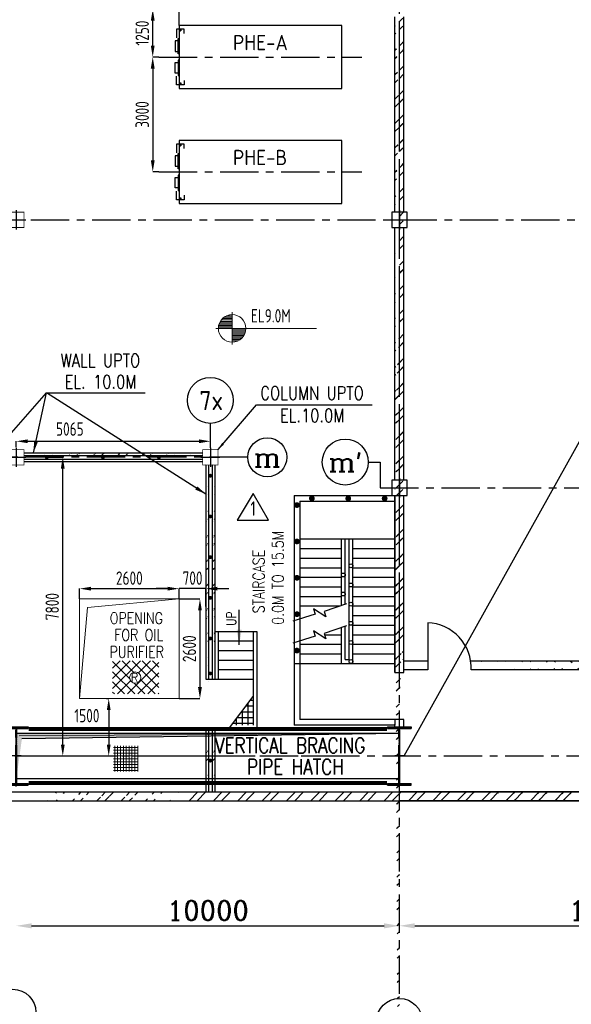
# Model space of a CAD drawing. Extents: x 18893 to 3351893, y -610358 to 406739.
# Tile 56 of 256: x 122120 to 136519, y 323442 to 349151. Entities that reach past the tile are written whole.
import ezdxf
from ezdxf.enums import TextEntityAlignment as Align

# ---------------------------------------------------------------- set-up
doc = ezdxf.new("R2010")
doc.units = 0
doc.header["$LTSCALE"] = 800
doc.header["$MEASUREMENT"] = 0
for name, pattern in [('CENTER', [2, 1.25, -0.25, 0.25, -0.25]), ('CENTER2', [1.125, 0.75, -0.125, 0.125, -0.125]), ('DASHDOT', [1, 0.5, -0.25, 0, -0.25])]:
    doc.linetypes.add(name, pattern=pattern)
doc.layers.get('0').update_dxf_attribs({"linetype": 'CONTINUOUS'})
for name, color, linetype in [('0-7-COL', 2, 'CENTER'), ('Aux_col', 7, 'CONTINUOUS'), ('CCW PIPING', 6, 'CONTINUOUS'), ('CEN', 2, 'CENTER'), ('COL', 1, 'CENTER'), ('EQP', 1, 'CONTINUOUS'), ('FORMAT', 7, 'CONTINUOUS'), ('GRID', 8, 'CENTER'), ('HANGERS', 1, 'CONTINUOUS'), ('HATCH', 9, 'CONTINUOUS'), ('PIPE OPENING HATCH', 7, 'CONTINUOUS'), ('STR', 2, 'CONTINUOUS'), ('WALL', 6, 'CONTINUOUS')]:
    doc.layers.add(name, color=color, linetype=linetype)
for name, color, linetype, lineweight in [('DIM', 4, 'CONTINUOUS', 13), ('Opening', 30, 'CONTINUOUS', 15), ('T', 3, 'CONTINUOUS', 15), ('TEXT', 3, 'CONTINUOUS', 15)]:
    doc.layers.add(name, color=color, linetype=linetype, lineweight=lineweight)
doc.styles.add('D1', font='ROMAND')
doc.styles.add('ROMANC', font='romanc')
doc.styles.add('ROMANS', font='ISO9.shx', dxfattribs={"width": 0.8})
doc.styles.add('S1', font='SIMPLEX.SHX', dxfattribs={"height": 200})
doc.styles.add('S3', font='ROMANS1.SHX', dxfattribs={"width": 0.8})
doc.styles.get("Standard").update_dxf_attribs({"font": 'ISO9'})
doc.dimstyles.get("Standard").update_dxf_attribs({"dimtxt": 0.18, "dimasz": 0.18, "dimexe": 0.18, "dimexo": 0.0625, "dimgap": 0.09, "dimtad": 0, "dimtih": 1, "dimtoh": 1, "dimdec": 4, "dimzin": 0, "dimdsep": 46, "dimtxsty": 'Standard', "dimcen": 0.09, "dimadec": 0, "dimazin": 0, "dimtfac": 1, "dimtdec": 4, "dimtofl": 0, "dimtmove": 0, "dimatfit": 3, "dimfxl": 0, "dimtolj": 1, "dimtzin": 0, "dimarcsym": 0})
doc.dimstyles.new('STANDARD$0', dxfattribs={"dimtxt": 250, "dimasz": 200, "dimexe": 0, "dimexo": 0, "dimgap": 100, "dimtad": 1, "dimdec": 0, "dimzin": 0, "dimdsep": 46, "dimtxsty": 'S1', "dimcen": 0, "dimadec": 0, "dimazin": 0, "dimtfac": 1, "dimtdec": 0, "dimtmove": 2, "dimatfit": 3, "dimfxl": 0, "dimtolj": 1, "dimtzin": 0, "dimarcsym": 0})
pattern_1 = [(45, (46151.93, 231404.33), (-318.198, 318.198), []), (45, (46364.06, 231404.33), (-318.198, 318.198), [])]
pattern_2 = [(45, (46151.93, 231404.33), (-318.198, 318.198), []), (45, (46364.06, 231404.33), (-318.198, 318.198), [])]

# ---------------------------------------------------------------- blocks, each defined once
blk = doc.blocks.new('*D549')
at = {"layer": 'DIM', "color": 4, "linetype": 'Continuous', "lineweight": -2}
blk.add_line((122432, 325492), (131632, 325492), dxfattribs=at)
at = {"layer": 'DIM', "color": 4, "linetype": 'Continuous'}
for points in [[(122432, 325558), (122432, 325425), (122032, 325492)], [(131632, 325558), (131632, 325425), (132032, 325492)]]:
    blk.add_solid(points, dxfattribs=at)
at = {"layer": 'DIM', "linetype": 'Continuous', "insert": (127032, 325892), "char_height": 500, "attachment_point": 5, "style": 'ROMANC'}
blk.add_mtext('\\A1;10000', dxfattribs=at)
blk = doc.blocks.new('A$C5C0C65E7')
for p, q in [((-125, 0), (125, 0)), ((0, 125), (0, -125))]:
    blk.add_line(p, q)
at = {"const_width": 10, "flags": 128}
blk.add_lwpolyline([(-100, -100), (100, -100), (100, 100), (-100, 100)], close=True, dxfattribs=at)
blk = doc.blocks.new('A$C72AF697D')
at = {"xscale": 2, "yscale": 2, "zscale": 2}
blk.add_blockref('A$C5C0C65E7', (0, 0), dxfattribs=at)
blk = doc.blocks.new('A$C41E52089')
at = {"layer": 'COL'}
h = blk.add_hatch(dxfattribs=at)
h.set_pattern_fill('ANSI31', color=256, scale=100, style=0)
h.paths.add_polyline_path([(310, -720), (0, -720), (0, -760), (310, -760)])
h.paths.add_polyline_path([(0, -720), (-310, -720), (-310, -760), (0, -760)])
h.paths.add_polyline_path([(0, 0), (-13, 0), (-13, -720), (0, -720)])
h.paths.add_polyline_path([(0, 720), (-13, 720), (-13, 0), (0, 0)])
h.paths.add_polyline_path([(12, 0), (0, 0), (0, -720), (12, -720)])
h.paths.add_polyline_path([(12, 720), (0, 720), (0, 0), (12, 0)])
h.paths.add_polyline_path([(310, 760), (0, 760), (0, 720), (12, 720), (310, 720)])
h.paths.add_polyline_path([(0, 760), (-310, 760), (-310, 720), (0, 720)])
at = {"layer": 'COL', "color": 2}
for p, q in [((0, -800), (0, 800)), ((123, 0), (-123, 0))]:
    blk.add_line(p, q, dxfattribs=at)
at = {"layer": 'COL'}
for p, q in [((-310, 760), (310, 760)), ((-310, 760), (-310, 720)), ((-310, 720), (310, 720)), ((-13, -720), (-13, 720)), ((12, -720), (12, 720)), ((310, 760), (310, 720)), ((-310, -720), (310, -720)), ((-310, -760), (-310, -720)), ((-310, -760), (310, -760)), ((310, -760), (310, -720))]:
    blk.add_line(p, q, dxfattribs=at)
blk = doc.blocks.new('*D629')
at = {"layer": 'DIM', "color": 9, "lineweight": -2}
for p, q in [((122783, 337726), (123244, 337726)), ((123244, 330226), (123244, 337426)), ((122483, 329926), (123244, 329926))]:
    blk.add_line(p, q, dxfattribs=at)
at = {"layer": 'DIM', "color": 9}
for points in [[(123194, 337426), (123294, 337426), (123244, 337726)], [(123194, 330226), (123294, 330226), (123244, 329926)]]:
    blk.add_solid(points, dxfattribs=at)
at = {"layer": 'DIM', "insert": (122969, 333826), "char_height": 350, "attachment_point": 5, "rotation": 90, "style": 'ROMANS'}
blk.add_mtext('\\A1;7800', dxfattribs=at)
blk = doc.blocks.new('*D639')
at = {"layer": 'DIM', "color": 9, "lineweight": -2}
for p, q in [((126282, 348996), (126282, 350196)), ((131732, 350196), (126582, 350196))]:
    blk.add_line(p, q, dxfattribs=at)
at = {"layer": 'DIM', "color": 9}
for points in [[(126582, 350246), (126582, 350146), (126282, 350196)], [(131732, 350246), (131732, 350146), (132032, 350196)]]:
    blk.add_solid(points, dxfattribs=at)
at = {"layer": 'DIM', "insert": (129157, 350471), "char_height": 350, "attachment_point": 5, "style": 'ROMANS'}
blk.add_mtext('\\A1;5750', dxfattribs=at)
blk = doc.blocks.new('*D640')
at = {"layer": 'DIM', "color": 9, "lineweight": -2}
for p, q in [((125749, 348176), (125593, 348176)), ((125593, 347876), (125593, 345476)), ((125749, 345176), (125593, 345176))]:
    blk.add_line(p, q, dxfattribs=at)
at = {"layer": 'DIM', "color": 9}
for points in [[(125543, 347876), (125643, 347876), (125593, 348176)], [(125543, 345476), (125643, 345476), (125593, 345176)]]:
    blk.add_solid(points, dxfattribs=at)
at = {"layer": 'DIM', "insert": (125318, 346676), "char_height": 350, "attachment_point": 5, "rotation": 90, "style": 'ROMANS'}
blk.add_mtext('\\A1;3000', dxfattribs=at)
blk = doc.blocks.new('*D641')
at = {"layer": 'DIM', "color": 9, "lineweight": -2}
for p, q in [((125858, 349426), (125593, 349426)), ((125593, 348476), (125593, 349126)), ((125749, 348176), (125593, 348176))]:
    blk.add_line(p, q, dxfattribs=at)
at = {"layer": 'DIM', "color": 9}
for points in [[(125543, 349126), (125643, 349126), (125593, 349426)], [(125543, 348476), (125643, 348476), (125593, 348176)]]:
    blk.add_solid(points, dxfattribs=at)
at = {"layer": 'DIM', "insert": (125318, 348801), "char_height": 350, "attachment_point": 5, "rotation": 90, "style": 'ROMANS'}
blk.add_mtext('\\A1;1250', dxfattribs=at)
blk = doc.blocks.new('*D660')
at = {"layer": 'DIM', "linetype": 'Continuous', "lineweight": -2}
blk.add_line((143032, 329755), (143032, 325492), dxfattribs=at)
at = {"layer": 'DIM', "color": 4, "linetype": 'Continuous', "lineweight": -2}
blk.add_line((132432, 325492), (142632, 325492), dxfattribs=at)
at = {"layer": 'DIM', "color": 4, "linetype": 'Continuous'}
for points in [[(132432, 325558), (132432, 325425), (132032, 325492)], [(142632, 325558), (142632, 325425), (143032, 325492)]]:
    blk.add_solid(points, dxfattribs=at)
at = {"layer": 'DIM', "linetype": 'Continuous', "insert": (137532, 325892), "char_height": 500, "attachment_point": 5, "style": 'ROMANC'}
blk.add_mtext('\\A1;11000', dxfattribs=at)
blk = doc.blocks.new('A$C75E96852')
at = {"layer": 'DIM'}
h = blk.add_hatch(dxfattribs=at)
h.set_pattern_fill('ANSI37', color=256, scale=600, angle=45, style=0)
h.set_pattern_definition([(90, (34000.94, -48299.25), (-75, 1e-14), []), (180, (34000.94, -48299.25), (-1e-14, -75), [])])
h.paths.add_polyline_path([(65184, 261), (64535, 261), (64535, -406), (65184, -406)])
at = {"layer": 'PIPE OPENING HATCH', "lineweight": -2}
blk.add_hatch(color=1, dxfattribs=at).paths.add_polyline_path([(62072, 530), (62000, -600), (62000, 598), (72000, 598)])
at = {"layer": 'PIPE OPENING HATCH'}
h = blk.add_hatch(color=1, dxfattribs=at)
h.paths.add_polyline_path([(62084, 0), (62016, 0), (62016, -485)])
h.paths.add_polyline_path([(72000, 600), (62016, 600), (62016, 0), (62044, 0), (62084, 0), (62147, 458)])
at = {"layer": 'PIPE OPENING HATCH', "color": 1, "lineweight": -2}
for p, q in [((62000, 600), (72000, 600)), ((72000, 598), (62072, 530))]:
    blk.add_line(p, q, dxfattribs=at)
at = {"layer": 'PIPE OPENING HATCH', "color": 1}
blk.add_line((62147, 458), (72000, 600), dxfattribs=at)
blk.add_lwpolyline([(62000, 600), (72000, 600), (72000, -600), (62000, -600)], close=True, dxfattribs=at)
at = {"layer": 'TEXT', "style": 'S3', "width": 0.8}
blk.add_text('PIPE HATCH', height=400, dxfattribs=at).set_placement((69287, -482), align=Align.CENTER)
blk = doc.blocks.new('*D734')
at = {"layer": 'DIM', "color": 9, "lineweight": -2}
for p, q in [((125982, 334295), (125682, 334295)), ((126282, 334026), (126282, 334295)), ((126982, 334295), (126282, 334295)), ((126982, 333825), (126982, 334295)), ((127282, 334295), (127582, 334295))]:
    blk.add_line(p, q, dxfattribs=at)
at = {"layer": 'DIM', "color": 9}
for points in [[(125982, 334345), (125982, 334245), (126282, 334295)], [(127282, 334345), (127282, 334245), (126982, 334295)]]:
    blk.add_solid(points, dxfattribs=at)
at = {"layer": 'DIM', "insert": (126632, 334570), "char_height": 350, "attachment_point": 5, "style": 'ROMANS'}
blk.add_mtext('\\A1;700', dxfattribs=at)
blk = doc.blocks.new('*D735')
at = {"layer": 'DIM', "color": 9, "lineweight": -2}
for p, q in [((123682, 334026), (123682, 334295)), ((123982, 334295), (125982, 334295)), ((126282, 334026), (126282, 334295))]:
    blk.add_line(p, q, dxfattribs=at)
at = {"layer": 'DIM', "color": 9}
for points in [[(123982, 334345), (123982, 334245), (123682, 334295)], [(125982, 334345), (125982, 334245), (126282, 334295)]]:
    blk.add_solid(points, dxfattribs=at)
at = {"layer": 'DIM', "insert": (124982, 334570), "char_height": 350, "attachment_point": 5, "style": 'ROMANS'}
blk.add_mtext('\\A1;2600', dxfattribs=at)
blk = doc.blocks.new('*D736')
at = {"layer": 'DIM', "color": 9, "lineweight": -2}
for p, q in [((124388, 331426), (124444, 331426)), ((124444, 331126), (124444, 330226)), ((124388, 329926), (124444, 329926))]:
    blk.add_line(p, q, dxfattribs=at)
at = {"layer": 'DIM', "color": 9}
for points in [[(124394, 331126), (124494, 331126), (124444, 331426)], [(124394, 330226), (124494, 330226), (124444, 329926)]]:
    blk.add_solid(points, dxfattribs=at)
at = {"layer": 'DIM', "insert": (123874, 330980), "char_height": 350, "attachment_point": 5, "rotation": 0.001, "style": 'ROMANS'}
blk.add_mtext('\\A1;1500', dxfattribs=at)
blk = doc.blocks.new('*D737')
at = {"layer": 'DIM', "color": 9, "lineweight": -2}
for p, q in [((122032, 337991), (122032, 338143)), ((122332, 338143), (126797, 338143)), ((127097, 337976), (127097, 338143))]:
    blk.add_line(p, q, dxfattribs=at)
at = {"layer": 'DIM', "color": 9}
for points in [[(122332, 338193), (122332, 338093), (122032, 338143)], [(126797, 338193), (126797, 338093), (127097, 338143)]]:
    blk.add_solid(points, dxfattribs=at)
at = {"layer": 'DIM', "insert": (123429, 338463), "char_height": 350, "attachment_point": 5, "style": 'ROMANS'}
blk.add_mtext('\\A1;5065', dxfattribs=at)
blk = doc.blocks.new('*X542')
at = {"layer": 'STR', "color": 0}
for p, q in [((73943, 111200), (74120, 111200)), ((73986, 110772), (73986, 111302)), ((74136, 110772), (74136, 111188)), ((74286, 110772), (74286, 111073)), ((73943, 111050), (74316, 111050)), ((73943, 110900), (74513, 110900)), ((74436, 110772), (74436, 110959)), ((74586, 110772), (74586, 110844))]:
    blk.add_line(p, q, dxfattribs=at)
blk = doc.blocks.new('*D739')
at = {"layer": 'DIM', "color": 9, "lineweight": -2}
for p, q in [((126282, 334026), (126825, 334026)), ((126825, 333726), (126825, 331726)), ((126282, 331426), (126825, 331426))]:
    blk.add_line(p, q, dxfattribs=at)
at = {"layer": 'DIM', "color": 9}
for points in [[(126775, 333726), (126875, 333726), (126825, 334026)], [(126775, 331726), (126875, 331726), (126825, 331426)]]:
    blk.add_solid(points, dxfattribs=at)
at = {"layer": 'DIM', "insert": (126550, 332726), "char_height": 350, "attachment_point": 5, "rotation": 90, "style": 'ROMANS'}
blk.add_mtext('\\A1;2600', dxfattribs=at)
blk = doc.blocks.new('star')
at = {"layer": 'DIM', "const_width": 75, "flags": 128}
for points, elevation in [([(89259, 55543, -1), (89259, 55468, -1)], -370380), ([(89649, 55716, 1), (89649, 55641, 1)], -24), ([(90599, 55716, 1), (90599, 55641, 1)], -24), ([(91549, 55716, 1), (91549, 55641, 1)], -24), ([(89259, 54593, -1), (89259, 54518, -1)], -370380), ([(89259, 53643, -1), (89259, 53568, -1)], -370380), ([(89259, 52693, -1), (89259, 52618, -1)], -370380), ([(89259, 51743, -1), (89259, 51668, -1)], -370380)]:
    blk.add_lwpolyline(points, format="xyb", close=True, dxfattribs=dict(at, elevation=elevation))
at = {"layer": 'FORMAT', "elevation": 0, "flags": 128}
for points in [[(90556, 52928), (89966, 52724), (90016, 52585), (89693, 52795), (89737, 52653), (89148, 52472)], [(90556, 52353), (89966, 52149), (90016, 52009), (89693, 52220), (89737, 52078), (89148, 51897)]]:
    blk.add_lwpolyline(points, dxfattribs=at)
at = {"layer": 'STR'}
for p, q in [((89334, 54620, -363352), (91819, 54620, -14056)), ((90419, 52880, 0), (90419, 54620, 0)), ((90519, 52915, 0), (90519, 54620, 0)), ((90619, 51470, 0), (90619, 54620, 0)), ((90719, 51370, 0), (90719, 54620, 0)), ((89334, 54370, 0), (90419, 54370, 0)), ((90719, 54370, 0), (91819, 54370, 0)), ((89334, 54120, 0), (90419, 54120, 0)), ((90719, 54120, 0), (91819, 54120, 0)), ((89334, 53870, 0), (90419, 53870, 0)), ((90719, 53870, 0), (91819, 53870, 0)), ((89284, 53620, 0), (89294, 53620, 0)), ((89334, 53620, 0), (90419, 53620, 0)), ((90719, 53620, 0), (91819, 53620, 0)), ((89334, 53370, 0), (90419, 53370, 0)), ((90719, 53370, 0), (91819, 53370, 0)), ((89334, 53120, 0), (90419, 53120, 0)), ((90719, 53120, 0), (91819, 53120, 0)), ((89334, 52870, 0), (90387, 52870, 0)), ((90719, 52870, 0), (91819, 52870, 0)), ((90719, 52620, 0), (91819, 52620, 0)), ((90419, 51370, 0), (90419, 52305, 0)), ((90519, 51470, 0), (90519, 52340, 0)), ((90719, 52370, 0), (91819, 52370, 0)), ((89977, 52120, 0), (90419, 52120, 0)), ((90719, 52120, 0), (91819, 52120, 0)), ((89334, 51870, 0), (90419, 51870, 0)), ((90719, 51870, 0), (91819, 51870, 0)), ((89334, 51620, 0), (90419, 51620, 0)), ((90519, 51470, 0), (90619, 51470, 0)), ((90719, 51620, 0), (91819, 51620, 0)), ((89184, 51370, -370380), (90419, 51370, 0)), ((90419, 51370, 0), (91819, 51370, 0))]:
    blk.add_line(p, q, dxfattribs=at)
for centre in [(90669, 53918, 0), (90469, 53681, 0), (90469, 53181, 0), (90669, 53418, 0), (90669, 52918, 0), (90669, 52418, 0), (90669, 51918, 0), (90669, 51419, 0)]:
    blk.add_circle(centre, 50, dxfattribs=at)
at = {"layer": 'WALL'}
for p, q in [((89184, 55754), (89184, 49760)), ((89184, 55754, -370380), (91819, 55754, 0)), ((89334, 55604), (89334, 49910)), ((89334, 55604, -370380), (91819, 55604, -370380)), ((91819, 52135), (91819, 55754)), ((91819, 52135), (91819, 55754)), ((91819, 55754), (91819, 51149)), ((91819, 55604, -370380), (91819, 51370, -370380)), ((92049, 51135), (92049, 55754)), ((92049, 49910), (89334, 49910)), ((91819, 49910), (91819, 49760)), ((92049, 49704), (92049, 49910)), ((91819, 49760), (89184, 49760))]:
    blk.add_line(p, q, dxfattribs=at)
blk = doc.blocks.new('A$C4C8A360A')
at = {"layer": 'HANGERS', "linetype": 'Continuous'}
for p, q in [((3.43, 5.71), (0, 0)), ((6.69, 0), (3.43, 5.71)), ((0, 0), (6.69, 0))]:
    blk.add_line(p, q, dxfattribs=at)
at = {"layer": 'HANGERS', "linetype": 'Continuous', "style": 'ROMANS', "width": 0.8}
blk.add_text('1', height=3.12, dxfattribs=at).set_placement((2.84, 0.92))
blk = doc.blocks.new('*X33')
at = {"color": 0}
for p, q in [((36102, 29300), (36330, 29300)), ((36115, 29325), (36330, 29325)), ((36132, 29350), (36330, 29350)), ((36154, 29375), (36330, 29375)), ((36183, 29400), (36330, 29400)), ((36226, 29425), (36330, 29425)), ((36080, 29200), (36330, 29200)), ((36081, 29225), (36330, 29225)), ((36085, 29250), (36330, 29250)), ((36092, 29275), (36330, 29275))]:
    blk.add_line(p, q, dxfattribs=at)
blk = doc.blocks.new('LL')
for p, q in [((-711, 0), (-711, 423)), ((-1136, 0), (-711, 0)), ((1493, 0), (-711, 0)), ((-711, 0), (-711, -418))]:
    blk.add_line(p, q)
for start, end in [(90, 180), (0, 90), (180, 270), (270, 0)]:
    blk.add_arc((-711, 0), 360, start, end)
at = {"xscale": 1.440000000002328, "yscale": 1.440000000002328, "zscale": 1.440000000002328}
blk.add_blockref('*X33', (-53026, -42044), dxfattribs=at)
at = {"xscale": 1.440000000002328, "yscale": 1.440000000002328, "zscale": 1.440000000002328, "rotation": 180}
blk.add_blockref('*X33', (51604, 42044), dxfattribs=at)

msp = doc.modelspace()

# ---------------------------------------------------------------- hatches: boundary and pattern name
at = {"layer": 'HATCH'}
h = msp.add_hatch(dxfattribs=at)
h.set_pattern_fill('ANSI32', color=256, scale=1200, style=0)
h.set_pattern_definition(pattern_1)
edge = h.paths.add_edge_path()
edge.add_line((131916.71, 334626.05), (131916.71, 338226.05))
edge.add_line((132031.71, 310415.97), (132031.71, 380721.21))
edge.add_line((132146.71, 334626.05), (132146.71, 338226.05))
h = msp.add_hatch(dxfattribs=at)
h.set_pattern_fill('ANSI32', color=256, scale=1200, style=0)
h.set_pattern_definition(pattern_1)
edge = h.paths.add_edge_path()
edge.add_line((131916.71, 338626.05), (131916.71, 343724.93))
edge.add_line((132031.71, 310415.97), (132031.71, 380721.21))
edge.add_line((132146.71, 338626.05), (132146.71, 343724.93))
h = msp.add_hatch(dxfattribs=at)
h.set_pattern_fill('ANSI32', color=256, scale=1200, style=0)
h.set_pattern_definition(pattern_1)
edge = h.paths.add_edge_path()
edge.add_line((132146.71, 344124.93), (132146.71, 349226.05))
edge.add_line((131916.71, 344124.93), (131916.71, 349226.05))
h = msp.add_hatch(dxfattribs=at)
h.set_pattern_fill('ANSI32', color=256, scale=1200, style=0)
h.set_pattern_definition(pattern_2)
edge = h.paths.add_edge_path()
edge.add_line((132146.71, 344226.05), (132146.71, 349126.05))
edge.add_line((131916.71, 344226.05), (131916.71, 349126.05))
h = msp.add_hatch(dxfattribs=at)
h.set_pattern_fill('ANSI32', color=256, scale=1200, style=0)
h.set_pattern_definition(pattern_2)
edge = h.paths.add_edge_path()
edge.add_line((131916.71, 338726.05), (131916.71, 343626.05))
edge.add_line((132031.71, 323593.78), (132031.71, 331107.54))
edge.add_line((132146.71, 338726.05), (132146.71, 343626.05))
h = msp.add_hatch(dxfattribs=at)
h.set_pattern_fill('ANSI32', color=256, scale=1200, style=0)
h.set_pattern_definition([(45, (56410.7, 235775.8), (-318.198, 318.198), []), (45, (56622.83, 235775.8), (-318.198, 318.198), [])])
edge = h.paths.add_edge_path()
edge.add_line((122231.71, 337841.05), (126896.71, 337841.05))
edge.add_line((122231.71, 337776.05), (126896.71, 337776.05))
h = msp.add_hatch(dxfattribs=at)
h.set_pattern_fill('ANSI32', color=256, scale=1200, style=0)
h.set_pattern_definition([(45, (51299.6, 235761.35), (-318.198, 318.198), []), (45, (51511.7, 235761.35), (-318.198, 318.198), [])])
edge = h.paths.add_edge_path()
edge.add_line((127046.71, 337541.05), (127046.71, 331830.23))
edge.add_line((126981.71, 337541.05), (126981.71, 331830.23))
h = msp.add_hatch(dxfattribs=at)
h.set_pattern_fill('ANSI32', color=256, scale=1200, style=0)
h.set_pattern_definition([(45, (51464.6, 235761.35), (-318.198, 318.198), []), (45, (51676.7, 235761.35), (-318.198, 318.198), [])])
edge = h.paths.add_edge_path()
edge.add_line((127211.71, 337541.05), (127211.71, 331930.23))
edge.add_line((127146.71, 337541.05), (127146.71, 331930.23))
h = msp.add_hatch(dxfattribs=at)
h.set_pattern_fill('ANSI32', color=256, scale=1200, style=0)
h.set_pattern_definition(pattern_2)
edge = h.paths.add_edge_path()
edge.add_line((131916.71, 334726.05), (131916.71, 336726.05))
edge.add_line((132031.71, 323593.78), (132031.71, 331107.54))
edge.add_line((132146.71, 334726.05), (132146.71, 336726.05))
h = msp.add_hatch(dxfattribs=at)
h.set_pattern_fill('ANSI32', color=256, scale=1200, style=0)
h.set_pattern_definition(pattern_2)
edge = h.paths.add_edge_path()
edge.add_line((132146.71, 332107.92), (132146.71, 335038.86))
edge.add_line((131916.71, 332107.54), (131916.71, 334966.91))
h = msp.add_hatch(dxfattribs=at)
h.set_pattern_fill('ANSI32', color=256, scale=1200, style=0)
h.set_pattern_definition(pattern_1)
edge = h.paths.add_edge_path()
edge.add_line((132146.71, 333107.54), (132146.71, 334226.05))
edge.add_line((131916.71, 333107.54), (131916.71, 334226.05))
h = msp.add_hatch(dxfattribs=at)
h.set_pattern_fill('ANSI32', color=256, scale=1200, angle=-90, style=0)
h.set_pattern_definition([(315, (41123.36, 416539.2), (318.198, 318.198), []), (315, (41123.36, 416327.08), (318.198, 318.198), [])])
edge = h.paths.add_edge_path()
edge.add_line((133902.89, 332176.05), (149340.98, 332176.05))
edge.add_line((133890.55, 332406.05), (149110.98, 332406.05))
h = msp.add_hatch(dxfattribs=at)
h.set_pattern_fill('ANSI32', color=256, scale=1200, style=0)
h.set_pattern_definition([(45, (51299.6, 228865.53), (-318.198, 318.198), []), (45, (51511.7, 228865.53), (-318.198, 318.198), [])])
edge = h.paths.add_edge_path()
edge.add_line((127046.71, 330645.23), (127046.71, 328986.05))
edge.add_line((126981.71, 330645.23), (126981.71, 328986.05))
h = msp.add_hatch(dxfattribs=at)
h.set_pattern_fill('ANSI32', color=256, scale=1200, style=0)
h.set_pattern_definition([(45, (51464.6, 228865.53), (-318.198, 318.198), []), (45, (51676.7, 228865.53), (-318.198, 318.198), [])])
edge = h.paths.add_edge_path()
edge.add_line((127211.71, 330645.23), (127211.71, 328986.05))
edge.add_line((127146.71, 330645.23), (127146.71, 328986.05))
h = msp.add_hatch(dxfattribs=at)
h.set_pattern_fill('ANSI32', color=256, scale=1200, style=0)
h.set_pattern_definition([(45, (46410.7, 235761.36), (-318.198, 318.198), []), (45, (46622.83, 235761.36), (-318.198, 318.198), [])])
edge = h.paths.add_edge_path()
edge.add_line((122631.71, 328756.05), (126356.71, 328756.05))
edge.add_line((122631.71, 328986.05), (126478.22, 328986.05))
h = msp.add_hatch(dxfattribs=at)
h.set_pattern_fill('ANSI32', color=256, scale=1200, style=0)
h.set_pattern_definition([(45, (46910.7, 235761.36), (-318.198, 318.198), []), (45, (47122.83, 235761.36), (-318.198, 318.198), [])])
h.paths.add_polyline_path([(144009.43, 328986.05), (126478.22, 328986.05), (126478.22, 328756.05), (143621.02, 328755.89), (143621.02, 328756.05), (143621.09, 328755.89), (144009.35, 328755.9)])
edge = h.paths.add_edge_path()
edge.add_arc((147498.12, 328934), 949.38, 349.191976, 363.141446)
edge.add_line((148446.07, 328986.03), (153586.97, 328986))
edge.add_line((153586.97, 328986), (153356.71, 328756.05))
edge.add_line((153356.71, 328756.05), (148430.65, 328755.97))
h.paths.add_polyline_path([(147446.07, 328755.96), (147446.07, 328986.03), (144009.43, 328986.05), (144009.35, 328755.9)])
h = msp.add_hatch(dxfattribs=at)
h.set_pattern_fill('ANSI32', color=256, scale=1200, style=0)
h.set_pattern_definition([(45, (47651.93, 231404.33), (-318.198, 318.198), []), (45, (47864.06, 231404.33), (-318.198, 318.198), [])])
edge = h.paths.add_edge_path()
edge.add_line((153586.71, 328756.05), (132031.71, 328755.86))
edge.add_line((153356.71, 328986.05), (132031.71, 328986.05))
at = {"layer": 'T'}
h = msp.add_hatch(dxfattribs=at)
h.set_pattern_fill('ANSI31', color=256, scale=1500, angle=450, style=0)
h.set_pattern_definition([(45, (137360.29, 324614.7), (132.5825, -132.5825), [])])
h.paths.add_polyline_path([(124545.05, 332411.69), (125751.71, 332411.69), (125751.71, 331547.69), (124545.05, 331547.69)])
h.paths.add_polyline_path([(125283.43, 331972.48, 1), (124989.91, 331972.48, 1)], flags=16)
h.paths.add_polyline_path([(125255.36, 331809.17), (125003.57, 331809.17), (125003.57, 332146.67), (125255.36, 332146.67)], flags=24)
h = msp.add_hatch(dxfattribs=at)
h.set_pattern_fill('ANSI31', color=256, scale=1500, angle=360, style=0)
h.set_pattern_definition([(135, (137360.29, 324614.7), (132.5825, 132.5825), [])])
h.paths.add_polyline_path([(124545.05, 332411.69), (125751.71, 332411.69), (125751.71, 331547.69), (124545.05, 331547.69)])
h.paths.add_polyline_path([(124989.91, 331972.48, 1), (125283.43, 331972.48, 1)], flags=16)
h.paths.add_polyline_path([(125255.36, 331809.17), (125003.57, 331809.17), (125003.57, 332146.67), (125255.36, 332146.67)], flags=24)

# ---------------------------------------------------------------- linework, layer by layer
for p, q in [((132154.97, 329926.05), (141768.29, 347185.9)), ((127211.71, 333180.23), (127211.71, 331930.23)), ((127211.71, 333180.23), (128311.71, 333180.23)), ((127311.71, 331930.23), (127311.71, 333180.23)), ((127311.71, 332930.23), (128211.71, 332930.23)), ((128211.71, 333180.23), (128211.71, 330730.23)), ((128311.71, 333180.23), (128311.71, 330630.23)), ((127311.71, 332680.23), (128211.71, 332680.23)), ((127311.71, 332430.23), (128211.71, 332430.23)), ((127311.71, 332180.23), (128211.71, 332180.23)), ((126981.71, 331930.23), (128211.71, 331930.23))]:
    msp.add_line(p, q)
at = {"color": 2}
for p, q in [((122231.71, 337776.05), (126896.71, 337776.05)), ((122231.71, 337676.05), (126896.71, 337676.05)), ((127046.71, 337526.05), (127046.71, 331930.23)), ((127146.71, 337526.05), (127146.71, 331930.23)), ((127046.71, 330630.23), (127046.71, 328986.05)), ((127146.71, 330630.23), (127146.71, 328986.05))]:
    msp.add_line(p, q, dxfattribs=at)
at = {"color": 7, "const_width": 50}
for points in [[(122827.53, 337701.05, 1), (122827.53, 337751.05, 1)], [(124290.76, 337701.05, 1), (124290.76, 337751.05, 1)], [(125753.99, 337701.05, 1), (125753.99, 337751.05, 1)], [(127096.71, 337218.51, 1), (127096.71, 337268.51, 1)], [(127096.71, 336155.95, 1), (127096.71, 336205.95, 1)], [(127096.71, 335093.38, 1), (127096.71, 335143.38, 1)], [(127096.71, 334030.82, 1), (127096.71, 334080.82, 1)], [(127096.71, 332968.25, 1), (127096.71, 333018.25, 1)], [(127096.71, 332056.98, 1), (127096.71, 332106.98, 1)], [(127096.71, 329780.56, 1), (127096.71, 329830.56, 1)]]:
    msp.add_lwpolyline(points, format="xyb", close=True, dxfattribs=at)
at = {"flags": 128}
msp.add_lwpolyline([(127573.23, 330630.23), (128211.71, 331477.68)], dxfattribs=at)
at = {"layer": '0-7-COL', "color": 6, "linetype": 'Continuous'}
for centre, radius in [((127096.71, 339211.78), 600), ((128582.97, 337726.05), 508.61), ((130616.95, 337600.97), 600), ((121941.69, 323233.85), 600), ((132031.71, 322993.78), 600)]:
    msp.add_circle(centre, radius, dxfattribs=at)
at = {"layer": 'Aux_col'}
for p, q in [((132237.45, 344126.05), (131837.45, 344126.05)), ((131837.45, 344126.05), (131837.45, 343726.05)), ((132037.45, 344176.05), (132037.45, 343676.05)), ((132237.45, 343726.05), (132237.45, 344126.05)), ((131787.45, 343926.05), (132287.45, 343926.05)), ((131837.45, 343726.05), (132237.45, 343726.05)), ((132237.45, 337126.05), (131837.45, 337126.05)), ((131837.45, 337126.05), (131837.45, 336726.05)), ((132037.45, 337176.05), (132037.45, 336676.05)), ((132237.45, 336726.05), (132237.45, 337126.05)), ((131787.45, 336926.05), (132287.45, 336926.05)), ((131837.45, 336726.05), (132237.45, 336726.05))]:
    msp.add_line(p, q, dxfattribs=at)
at = {"layer": 'CCW PIPING'}
for p, q in [((126341.99, 348868.73), (126284.44, 348868.73)), ((126341.99, 348868.73), (126284.44, 348868.73)), ((126313.21, 348839.96), (126313.21, 348897.5)), ((126313.21, 348839.96), (126313.21, 348897.5)), ((126278.71, 348767.73), (126281.71, 348767.73)), ((126278.71, 348234.73), (126281.71, 348234.73)), ((126278.71, 348117.73), (126281.71, 348117.73)), ((126341.99, 347483.73), (126284.44, 347483.73)), ((126313.21, 347512.5), (126313.21, 347454.96)), ((126341.99, 345868.73), (126284.44, 345868.73)), ((126341.99, 345868.73), (126284.44, 345868.73)), ((126313.21, 345839.96), (126313.21, 345897.5)), ((126313.21, 345839.96), (126313.21, 345897.5)), ((126278.71, 345767.73), (126281.71, 345767.73)), ((126278.71, 345234.73), (126281.71, 345234.73)), ((126278.71, 345117.73), (126281.71, 345117.73)), ((126313.21, 344512.5), (126313.21, 344454.96)), ((126341.99, 344483.73), (126284.44, 344483.73))]:
    msp.add_line(p, q, dxfattribs=at)
for points in [[(126413.21, 348786.23), (126413.21, 348903.73), (126213.21, 348903.73), (126213.21, 348679.03)], [(126413.21, 348786.23), (126413.21, 348903.73), (126213.21, 348903.73), (126213.21, 348679.03)], [(126413.21, 347566.23), (126413.21, 347448.73), (126213.21, 347448.73), (126213.21, 347673.43)], [(126413.21, 345786.23), (126413.21, 345903.73), (126213.21, 345903.73), (126213.21, 345679.03)], [(126413.21, 345786.23), (126413.21, 345903.73), (126213.21, 345903.73), (126213.21, 345679.03)], [(126413.21, 344566.23), (126413.21, 344448.73), (126213.21, 344448.73), (126213.21, 344673.43)]]:
    msp.add_lwpolyline(points, dxfattribs=at)
at = {"layer": 'CCW PIPING', "color": 1}
for points in [[(126278.71, 348658.61), (126278.71, 348258.86), (126256.06, 348258.86), (126256.06, 348658.61)], [(126278.71, 348658.61), (126278.71, 348258.86), (126256.06, 348258.86), (126256.06, 348658.61)], [(126281.71, 348322.23), (126281.71, 348595.23), (126181.71, 348595.23), (126181.71, 348322.23)], [(126281.71, 348322.23), (126281.71, 348595.23), (126181.71, 348595.23), (126181.71, 348322.23)], [(126281.71, 348030.23), (126281.71, 347757.23), (126181.71, 347757.23), (126181.71, 348030.23)], [(126278.71, 347693.86), (126278.71, 348093.61), (126256.06, 348093.61), (126256.06, 347693.86)], [(126281.71, 345322.23), (126281.71, 345595.23), (126181.71, 345595.23), (126181.71, 345322.23)], [(126281.71, 345322.23), (126281.71, 345595.23), (126181.71, 345595.23), (126181.71, 345322.23)], [(126278.71, 345658.61), (126278.71, 345258.86), (126256.06, 345258.86), (126256.06, 345658.61)], [(126278.71, 345658.61), (126278.71, 345258.86), (126256.06, 345258.86), (126256.06, 345658.61)], [(126281.71, 345030.23), (126281.71, 344757.23), (126181.71, 344757.23), (126181.71, 345030.23)], [(126278.71, 344693.86), (126278.71, 345093.61), (126256.06, 345093.61), (126256.06, 344693.86)]]:
    msp.add_lwpolyline(points, close=True, dxfattribs=at)
at = {"layer": 'CCW PIPING'}
for centre in [(126313.21, 348868.73), (126313.21, 348868.73), (126313.21, 347483.73), (126313.21, 345868.73), (126313.21, 345868.73), (126313.21, 344483.73)]:
    msp.add_circle(centre, 10, dxfattribs=at)
at = {"layer": 'CEN'}
for p, q in [((125749.47, 348176.05), (131048.15, 348176.05)), ((125749.47, 345176.05), (131048.15, 345176.05))]:
    msp.add_line(p, q, dxfattribs=at)
at = {"layer": 'CEN', "linetype": 'CENTER2'}
for p, q in [((126207.9, 348176.23), (126345.34, 348176.23)), ((126207.9, 348176.23), (126345.34, 348176.23)), ((126207.9, 345176.23), (126345.34, 345176.23)), ((126207.9, 345176.23), (126345.34, 345176.23))]:
    msp.add_line(p, q, dxfattribs=at)
at = {"layer": 'EQP', "flags": 128}
for points in [[(126281.71, 347356.05), (130531.71, 347356.05), (130531.71, 348996.05), (126281.71, 348996.05)], [(126281.71, 344356.05), (130531.71, 344356.05), (130531.71, 345996.05), (126281.71, 345996.05)]]:
    msp.add_lwpolyline(points, close=True, dxfattribs=at)
at = {"layer": 'GRID'}
for p, q in [((132031.71, 323712.84), (132031.71, 390724.52)), ((120812.29, 343926.05), (155400.43, 343926.05)), ((127096.71, 337976.05), (127096.71, 338611.78)), ((128074.36, 337726.05), (70217.63, 337726.05)), ((131529.23, 336926.05), (155643.21, 336926.05)), ((53190.34, 329926.05), (165293.46, 329926.05))]:
    msp.add_line(p, q, dxfattribs=at)
at = {"layer": 'GRID', "linetype": 'CENTER2', "ltscale": 4}
for p, q in [((132031.71, 332107.92, -182388.6), (132031.71, 352991.87)), ((118666.7, 329926.05), (130666.7, 329926.05))]:
    msp.add_line(p, q, dxfattribs=at)
at = {"layer": 'GRID', "flags": 128}
msp.add_lwpolyline([(131216.95, 337600.97), (131529.23, 337600.97), (131529.23, 336926.05)], dxfattribs=at)
at = {"layer": 'Opening'}
msp.add_lwpolyline([(123681.71, 331426.05), (123681.71, 334026.05), (126281.71, 334026.05), (126281.71, 331426.05)], close=True, dxfattribs=at)
msp.add_lwpolyline([(123681.71, 331426.05), (123893.97, 333803.3), (126281.71, 334026.05)], dxfattribs=at)
at = {"layer": 'STR', "color": 7, "linetype": 'DASHDOT', "const_width": 100}
for points in [[(122356.33, 330630.23), (131706.33, 330630.23)], [(122356.33, 329221.87), (131706.33, 329221.87)]]:
    msp.add_lwpolyline(points, dxfattribs=at)
at = {"layer": 'T'}
msp.add_circle((125136.67, 331972.48), 146.76, dxfattribs=at)
at = {"layer": 'WALL'}
for p, q in [((131916.71, 344124.93), (131916.71, 349226.05)), ((131916.71, 344226.05), (131916.71, 349126.05)), ((132146.71, 344124.93), (132146.71, 349226.05)), ((132146.71, 344226.05), (132146.71, 349126.05)), ((131916.71, 337126.05), (131916.71, 343724.93)), ((131916.71, 337226.05), (131916.71, 343626.05)), ((132146.71, 337126.05), (132146.71, 343724.93)), ((132146.71, 337226.05), (132146.71, 343626.05)), ((122231.71, 337841.05), (126896.71, 337841.05)), ((122231.71, 337611.05), (126896.71, 337611.05)), ((126981.71, 337526.05), (126981.71, 331930.23)), ((127211.71, 337526.05), (127211.71, 331930.23)), ((131916.71, 332107.92, -182388.6), (131916.71, 336726.05)), ((131916.71, 332107.92, -182388.6), (131916.71, 336626.05)), ((132146.71, 332107.92, -182388.6), (132146.71, 336726.05)), ((132146.71, 332107.92, -182388.6), (132146.71, 336626.05)), ((132774.33, 333406.05), (132774.33, 332176.05)), ((132774.33, 332406.05), (132146.71, 332406.05)), ((132774.33, 332176.05), (132146.71, 332176.05)), ((149110.98, 332406.05), (133890.55, 332406.05)), ((149340.98, 332176.05), (133902.89, 332176.05)), ((131916.71, 332107.92), (132146.71, 332107.92)), ((126981.71, 330630.23), (126981.71, 328986.05)), ((128311.71, 330630.23), (126981.71, 330630.23)), ((127211.71, 330630.23), (127211.71, 328986.05)), ((131916.71, 330676.05), (131916.71, 330760.02)), ((132146.71, 330676.05), (132146.71, 330760.02)), ((82031.71, 328986.05), (122631.71, 328986.05)), ((122631.71, 328986.05), (126478.22, 328986.05)), ((126478.22, 328986.05), (147446.07, 328986.05)), ((153356.71, 328986.05), (132031.71, 328986.05)), ((136031.71, 328986.05), (132146.71, 328986.05)), ((82031.71, 328756.05), (122631.71, 328756.05)), ((122631.71, 328756.05), (126356.71, 328756.05)), ((126356.71, 328756.05), (147446.07, 328756.05)), ((153586.71, 328756.05), (132031.71, 328755.86)), ((136031.71, 328756.05), (132146.71, 328756.05))]:
    msp.add_line(p, q, dxfattribs=at)
msp.add_arc((132725.14, 332228.18), 1178.9, 357.465713, 87.60864, dxfattribs=at)

# ---------------------------------------------------------------- block references
msp.add_blockref('star', (40097.69, 280972.52))
at = {"linetype": 'Continuous', "rotation": 90}
msp.add_blockref('*X542', (238983.59, 256786.86), dxfattribs=at)
at = {"layer": 'Aux_col'}
msp.add_blockref('A$C72AF697D', (122031.71, 343926.05), dxfattribs=at)
at = {"layer": 'Aux_col', "xscale": 2, "yscale": 2, "zscale": 2}
for p in [(122031.71, 337726.05), (127096.71, 337726.05)]:
    msp.add_blockref('A$C5C0C65E7', p, dxfattribs=at)
at = {"layer": 'COL'}
for p in [(122031.71, 329926.05), (132031.71, 329926.05), (132031.71, 329926.05)]:
    msp.add_blockref('A$C41E52089', p, dxfattribs=at)
at = {"layer": 'DIM'}
ref = msp.add_blockref('LL', (128376.92, 341090.47), dxfattribs=at)
ref.add_attrib('LEVEL', 'EL9.0M', (128155.18, 341244.65), dxfattribs={"layer": '0', "height": 350, "style": 'ROMANS', "width": 0.8, "flags": 4})
msp.add_blockref('A$C75E96852', (60031.71, 329926.05), dxfattribs=at)
at = {"layer": 'HANGERS', "linetype": 'Continuous', "xscale": 122.5, "yscale": 122.5, "zscale": 122.5}
msp.add_blockref('A$C4C8A360A', (127795.99, 336082.17), dxfattribs=at)

# ---------------------------------------------------------------- texts
at = {"style": 'S3', "width": 0.8}
msp.add_text('UP', height=250, rotation=90, dxfattribs=at).set_placement((127768.63, 333512.81), align=Align.CENTER)
at = {"layer": '0-7-COL', "color": 6, "linetype": 'Continuous', "style": 'ROMANS'}
msp.add_text('7x', height=500, dxfattribs=at).set_placement((127120.43, 339205.82), align=Align.MIDDLE)
at = {"layer": 'T', "style": 'D1'}
msp.add_text('R', height=225, dxfattribs=at).set_placement((125016.96, 331865.42))
at = {"layer": 'T', "style": 'S3', "width": 0.8}
msp.add_text('VERTICAL BRACING', height=400, dxfattribs=at).set_placement((127221.16, 330003.67))
at = {"layer": 'T', "insert": (128210.18, 332891.57, -320869.74), "char_height": 300, "width": 3893.7978, "attachment_point": 1, "rotation": 90, "style": 'S3'}
msp.add_mtext('{\\W3.6991; }STAIRCASE \\P{\\W2.24646; }0.0M TO 15.5M', dxfattribs=at)
at = {"layer": 'TEXT', "style": 'ROMANS'}
for s, p in [('PHE-A', (127687.93, 348353.11)), ('PHE-B', (127687.93, 345353.11))]:
    msp.add_text(s, height=400, dxfattribs=at).set_placement(p)
at = {"layer": 'TEXT', "style": 'S3', "width": 0.8}
for s, height, p in [('WALL UPTO', 350, (124226.93, 340253.25)), ('EL. 10.0M', 350, (124226.93, 339697.2)), ('OPENING', 300, (125165.26, 333524.58)), (' FOR OIL ', 300, (125227.74, 333086.93)), ('PURIFIER', 300, (125175.85, 332642.99))]:
    msp.add_text(s, height=height, dxfattribs=at).set_placement(p, align=Align.MIDDLE)
at = {"layer": 'TEXT', "style": 'ROMANC'}
for s, p in [('m', (128582.97, 337726.05)), ("m'", (130616.95, 337600.97))]:
    msp.add_text(s, height=500, dxfattribs=at).set_placement(p, align=Align.MIDDLE)
at = {"layer": 'TEXT', "insert": (129751.91, 339576.87), "char_height": 350, "width": 3695.2059, "attachment_point": 2, "style": 'S3'}
msp.add_mtext('COLUMN UPTO EL.10.0M', dxfattribs=at)

# ---------------------------------------------------------------- dimensions: what is measured, and where the dimension line sits
at = {"layer": 'DIM'}
for base, p1, p2, override, picture, middle in [((126281.71, 350195.58), (132031.71, 350195.58), (126281.71, 348996.05), {"dimtxt": 350, "dimasz": 300, "dimtxsty": 'ROMANS', "dimclrd": 9, "dimclre": 9, "dimclrt": 256, "dimtix": 1}, '*D639', (129156.71, 350470.58)), ((126281.71, 334295.35), (123681.71, 334026.05), (126281.71, 334026.05), {"dimtxt": 350, "dimasz": 300, "dimtxsty": 'ROMANS', "dimclrd": 9, "dimclre": 9, "dimclrt": 256, "dimtix": 1, "dimtmove": 0}, '*D735', (124981.71, 334570.35))]:
    dim = msp.add_linear_dim(base=base, p1=p1, p2=p2, dimstyle='STANDARD$0', override=override, dxfattribs=at)
    dim.commit()
    dim.dimension.update_dxf_attribs({"geometry": picture, "text_midpoint": middle})
for base, p1, p2, override, picture, middle in [((125593.22, 349426.05), (125749.47, 348176.05), (125857.69, 349426.05), {"dimtxt": 350, "dimasz": 300, "dimtxsty": 'ROMANS', "dimclrd": 9, "dimclre": 9, "dimclrt": 256, "dimtix": 1}, '*D641', (125318.22, 348801.05)), ((125593.22, 345176.05), (125749.47, 348176.05), (125749.47, 345176.05), {"dimtxt": 350, "dimasz": 300, "dimtxsty": 'ROMANS', "dimclrd": 9, "dimclre": 9, "dimclrt": 256, "dimtix": 1}, '*D640', (125318.22, 346676.05)), ((123243.68, 337726.05), (122483.2, 329926.05), (122783.18, 337726.05), {"dimtxt": 350, "dimasz": 300, "dimtxsty": 'ROMANS', "dimclrd": 9, "dimclre": 9, "dimclrt": 256, "dimtix": 1, "dimtmove": 0}, '*D629', (122968.68, 333826.05)), ((126824.61, 331426.05), (126281.71, 334026.05), (126281.71, 331426.05), {"dimtxt": 350, "dimasz": 300, "dimtxsty": 'ROMANS', "dimclrd": 9, "dimclre": 9, "dimclrt": 256, "dimtix": 1, "dimtmove": 0}, '*D739', (126549.61, 332726.05))]:
    dim = msp.add_linear_dim(base=base, p1=p1, p2=p2, angle=90, dimstyle='STANDARD$0', override=override, dxfattribs=at)
    dim.commit()
    dim.dimension.update_dxf_attribs({"geometry": picture, "text_midpoint": middle})
for base, p1, p2, override, picture, middle in [((127096.71, 338142.96), (122031.71, 337991.05), (127096.71, 337976.05), {"dimtxt": 350, "dimasz": 300, "dimtxsty": 'ROMANS', "dimclrd": 9, "dimclre": 9, "dimclrt": 256, "dimtix": 1, "dimatfit": 0, "dimfxl": 0.18}, '*D737', (123428.64, 338463.02)), ((126281.71, 334295.35), (126981.71, 333824.61), (126281.71, 334026.05), {"dimtxt": 350, "dimasz": 300, "dimtxsty": 'ROMANS', "dimclrd": 9, "dimclre": 9, "dimclrt": 256, "dimtix": 1, "dimtmove": 0}, '*D734', (126631.71, 334295.35))]:
    dim = msp.add_linear_dim(base=base, p1=p1, p2=p2, dimstyle='STANDARD$0', override=override, dxfattribs=at)
    dim.commit()
    dim.dimension.update_dxf_attribs({"geometry": picture, "text_midpoint": middle, "dimtype": 160})
dim = msp.add_linear_dim(base=(124443.85, 329926.05), p1=(124388.05, 331426.05), p2=(124388.05, 329926.05), angle=90, dimstyle='STANDARD$0', override={"dimtxt": 350, "dimasz": 300, "dimtxsty": 'ROMANS', "dimclrd": 9, "dimclre": 9, "dimclrt": 256, "dimtix": 1}, dxfattribs=at)
dim.commit()
dim.dimension.update_dxf_attribs({"geometry": '*D736', "text_midpoint": (123874.08, 330979.9), "dimtype": 160, "text_rotation": 0.001})
at = {"layer": 'DIM', "linetype": 'Continuous'}
for base, p1, p2, picture, middle in [((143031.71, 325491.61), (132031.71, 325491.61), (143031.71, 329754.64), '*D660', (137531.71, 325891.61)), ((132031.71, 325491.61), (122031.71, 325491.61), (132031.71, 325491.61), '*D549', (127031.71, 325891.61))]:
    dim = msp.add_linear_dim(base=base, p1=p1, p2=p2, dimstyle='STANDARD$0', override={"dimscale": 100, "dimtxt": 5, "dimasz": 4, "dimgap": 1.5, "dimtxsty": 'ROMANC', "dimclrd": 4, "dimclre": 256, "dimclrt": 256, "dimtix": 1}, dxfattribs=at)
    dim.commit()
    dim.dimension.update_dxf_attribs({"geometry": picture, "text_midpoint": middle})

# ---------------------------------------------------------------- leaders
for points, override in [([(121441.88, 337841.05), (122816.17, 339412.09)], {"dimtxt": 350, "dimasz": 300, "dimexe": 0, "dimexo": 0, "dimgap": 100, "dimtad": 1, "dimtih": 0, "dimtoh": 0, "dimdec": 0, "dimtxsty": 'ROMANS', "dimcen": 0, "dimclrd": 9, "dimclre": 9, "dimclrt": 256, "dimtdec": 0, "dimtix": 1, "dimtofl": 1, "dimatfit": 0, "dimfxl": 0}), ([(122480.36, 337841.05), (122816.17, 339412.09), (125395.49, 339412.09)], {"dimtxt": 350, "dimasz": 300, "dimexe": 0, "dimexo": 0, "dimgap": 100, "dimtad": 1, "dimtih": 0, "dimtoh": 0, "dimdec": 0, "dimtxsty": 'ROMANS', "dimcen": 0, "dimclrd": 9, "dimclre": 9, "dimclrt": 256, "dimtdec": 0, "dimtix": 1, "dimtofl": 1, "dimatfit": 0, "dimfxl": 0}), ([(126981.71, 336763.53), (122816.17, 339412.09)], {"dimtxt": 350, "dimasz": 300, "dimexe": 0, "dimexo": 0, "dimgap": 100, "dimtad": 1, "dimtih": 0, "dimtoh": 0, "dimdec": 0, "dimtxsty": 'ROMANS', "dimcen": 0, "dimclrd": 9, "dimclre": 9, "dimclrt": 256, "dimtdec": 0, "dimtix": 1, "dimtofl": 1, "dimatfit": 0, "dimfxl": 0}), ([(127296.71, 337926.05), (128303.86, 339097.95), (131320.15, 339097.95)], {"dimscale": 200, "dimtxt": 2, "dimasz": 1, "dimexe": 0, "dimexo": 0, "dimgap": 0.5, "dimtad": 0, "dimtih": 0, "dimtoh": 0, "dimdec": 0, "dimcen": 0, "dimclrd": 256, "dimclre": 256, "dimclrt": 256, "dimtdec": 0, "dimtofl": 1, "dimatfit": 0, "dimfxl": 0}), ([(127849.91, 332825.69), (127849.91, 333741.37)], {"dimscale": 100, "dimtxt": 4, "dimasz": 4, "dimexe": 0, "dimexo": 0, "dimgap": 1, "dimtad": 0, "dimtih": 0, "dimtoh": 0, "dimdec": 0, "dimtxsty": 'ROMANS', "dimcen": 0, "dimclrd": 256, "dimclre": 256, "dimclrt": 256, "dimtdec": 0, "dimtix": 1, "dimtofl": 1, "dimtmove": 2})]:
    msp.add_leader(points, dimstyle='Standard', override=override)

doc.saveas('drawing.dxf')
